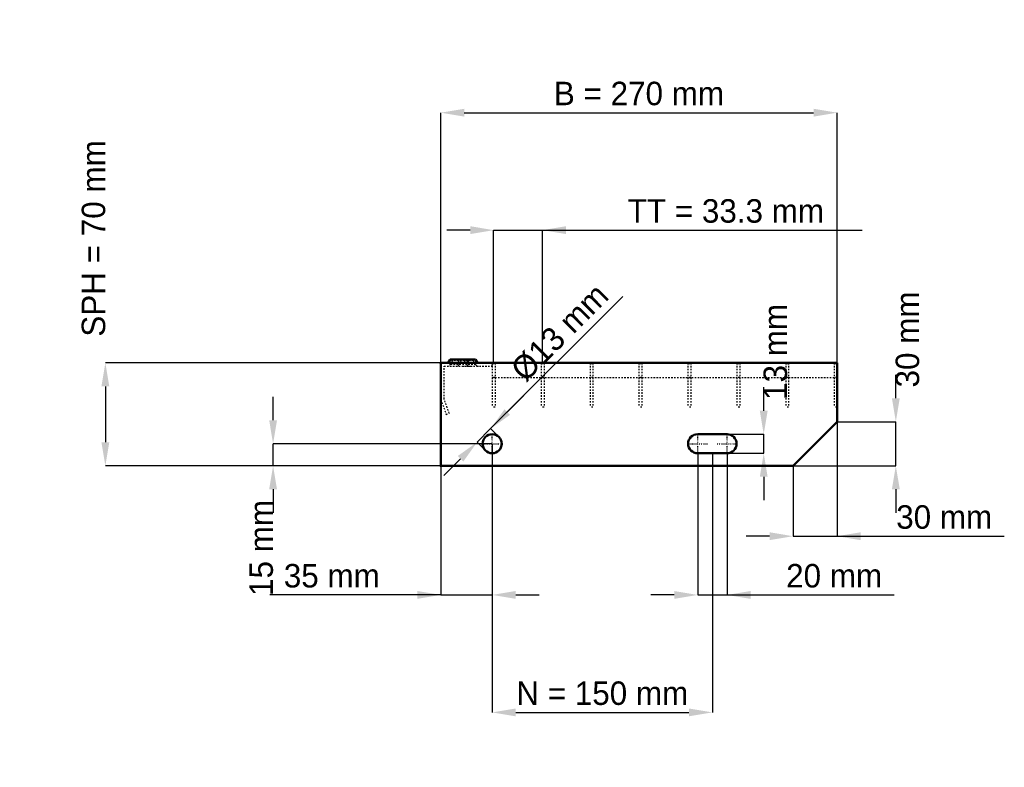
# Model space of a CAD drawing. Header units: millimetres. Extents: x -287 to 384, y -205 to 304.
import ezdxf

# ---------------------------------------------------------------- set-up
doc = ezdxf.new("R2010")
doc.units = ezdxf.units.MM
doc.linetypes.add('Center', pattern=[1.5, 0.45, -0.5, 0.05, -0.5])
doc.linetypes.add('Dashed', pattern=[2, 1, -1])
for name, color, linetype, lineweight in [('2d ConnectionPoints', 7, 'Continuous', 50), ('AM_0', 7, 'Continuous', 50), ('AM_5', 3, 'Continuous', 25), ('AM_7', 7, 'Center', 25), ('AM_9', 6, 'Dashed', 25)]:
    doc.layers.add(name, color=color, linetype=linetype, lineweight=lineweight)
doc.dimstyles.new('ISO-25', dxfattribs={"dimtxt": 2.5, "dimasz": 2.5, "dimexe": 1.25, "dimexo": 0.625, "dimtad": 1, "dimtxsty": 'Standard', "dimcen": 2.5, "dimadec": 0, "dimazin": 0, "dimtfac": 1, "dimtmove": 0, "dimatfit": 3, "dimfxl": 1, "dimarcsym": 0})

# ---------------------------------------------------------------- blocks, each defined once
blk = doc.blocks.new('1_270_2_33_33_6_VERTICAL_0_in_L10002347PX4223033112350_0')
at = {"layer": 'AM_9'}
blk.add_line((35, 60), (270, 60), dxfattribs=at)
blk = doc.blocks.new('2_800_350_11_11_2_6_3_FRONT_0_in_L10002347PX4223033112350_0')
at = {"layer": 'AM_0'}
for p, q in [((6.43, 72.46), (5.01, 70)), ((6.43, 72.46), (23.57, 72.46)), ((18.99, 70), (17.57, 72.46)), ((24.99, 70), (23.57, 72.46))]:
    blk.add_line(p, q, dxfattribs=at)
at = {"layer": 'AM_7'}
for p, q in [((12, 73), (12, 67.5)), ((18, 73), (18, 67.5))]:
    blk.add_line(p, q, dxfattribs=at)
at = {"layer": 'AM_9'}
for p, q in [((2.25, 45.4), (2.25, 67.75)), ((2.25, 67.75), (35, 67.75)), ((7.89, 71.62), (6.3, 68.87)), ((23.7, 68.87), (6.3, 68.87)), ((6.43, 72.46), (7.89, 71.62)), ((22.11, 71.62), (7.89, 71.62)), ((12.43, 72.46), (11.01, 70)), ((13.89, 71.62), (12.3, 68.87)), ((12.43, 72.46), (13.89, 71.62)), ((16.11, 71.62), (17.57, 72.46)), ((17.7, 68.87), (16.11, 71.62)), ((19.28, 67.81), (21.08, 67.75)), ((22.11, 71.62), (23.57, 72.46)), ((23.7, 68.87), (22.11, 71.62)), ((35, 67.75), (35, 70)), ((0, 45), (3.64, 35)), ((5.75, 35.77), (2.25, 45.4)), ((3.64, 35), (5.75, 35.77))]:
    blk.add_line(p, q, dxfattribs=at)
blk.add_lwpolyline([(14.92, 67.75), (16.46, 67.8), (18, 67.84), (19.28, 67.81)], dxfattribs=at)
for centre, start, end in [((4.35, 70), 270, 330), ((10.35, 70), 270, 330), ((19.65, 70), 210, 270), ((25.65, 70), 210, 270)]:
    blk.add_arc(centre, 2.25, start, end, dxfattribs=at)
blk = doc.blocks.new('3_800_0_30_11_11_2_3_HORIZONTAL_1_0_in_L10002347PX4223033112350_0')
at = {"layer": 'AM_9'}
for p, q in [((268, 70), (268, 40)), ((270, 60), (268, 60)), ((270, 40), (268, 40))]:
    blk.add_line(p, q, dxfattribs=at)
blk = doc.blocks.new('4_800_0_30_11_11_2_3_HORIZONTAL_2_0_in_L10002347PX4223033112350_0')
at = {"layer": 'AM_9'}
for p, q in [((234.98, 70), (234.98, 40)), ((236.98, 70), (236.98, 40)), ((236.98, 60), (234.98, 60)), ((236.98, 40), (234.98, 40))]:
    blk.add_line(p, q, dxfattribs=at)
blk = doc.blocks.new('5_800_0_30_11_11_2_3_HORIZONTAL_3_0_in_L10002347PX4223033112350_0')
at = {"layer": 'AM_9'}
for p, q in [((201.65, 70), (201.65, 40)), ((203.65, 70), (203.65, 40)), ((203.65, 60), (201.65, 60)), ((203.65, 40), (201.65, 40))]:
    blk.add_line(p, q, dxfattribs=at)
blk = doc.blocks.new('6_800_0_30_11_11_2_3_HORIZONTAL_4_0_in_L10002347PX4223033112350_0')
at = {"layer": 'AM_9'}
for p, q in [((168.32, 70), (168.32, 40)), ((170.32, 70), (170.32, 40)), ((170.32, 60), (168.32, 60)), ((170.32, 40), (168.32, 40))]:
    blk.add_line(p, q, dxfattribs=at)
blk = doc.blocks.new('7_800_0_30_11_11_2_3_HORIZONTAL_5_0_in_L10002347PX4223033112350_0')
at = {"layer": 'AM_9'}
for p, q in [((134.99, 70), (134.99, 40)), ((136.99, 70), (136.99, 40)), ((136.99, 60), (134.99, 60)), ((136.99, 40), (134.99, 40))]:
    blk.add_line(p, q, dxfattribs=at)
blk = doc.blocks.new('8_800_0_30_11_11_2_3_HORIZONTAL_6_0_in_L10002347PX4223033112350_0')
at = {"layer": 'AM_9'}
for p, q in [((101.66, 70), (101.66, 40)), ((103.66, 70), (103.66, 40)), ((103.66, 60), (101.66, 60)), ((103.66, 40), (101.66, 40))]:
    blk.add_line(p, q, dxfattribs=at)
blk = doc.blocks.new('9_800_0_30_11_11_2_3_HORIZONTAL_7_0_in_L10002347PX4223033112350_0')
at = {"layer": 'AM_9'}
for p, q in [((68.33, 70), (68.33, 40)), ((70.33, 70), (70.33, 40)), ((70.33, 60), (68.33, 60)), ((70.33, 40), (68.33, 40))]:
    blk.add_line(p, q, dxfattribs=at)
blk = doc.blocks.new('10_800_0_30_11_11_2_3_HORIZONTAL_8_0_in_L10002347PX4223033112350_0')
at = {"layer": 'AM_9'}
for p, q in [((35, 70), (35, 40)), ((37, 70), (37, 40)), ((37, 60), (35, 60)), ((37, 40), (35, 40))]:
    blk.add_line(p, q, dxfattribs=at)
blk = doc.blocks.new('11_270_800_350_2_33_33_6_70_3_LEFT_0_in_L10002347PX4223033112350_0')
at = {"layer": 'AM_0'}
for p, q in [((270, 70), (0, 70)), ((0, 70), (0, 0)), ((270, 30), (270, 70)), ((240, 0), (270, 30)), ((195, 21.5), (175, 21.5)), ((175, 8.5), (195, 8.5)), ((0, 0), (240, 0))]:
    blk.add_line(p, q, dxfattribs=at)
blk.add_circle((35, 15), 6.5, dxfattribs=at)
for centre, start, end in [((175, 15), 90, 270), ((195, 15), 270, 90)]:
    blk.add_arc(centre, 6.5, start, end, dxfattribs=at)
at = {"layer": 'AM_7'}
for p, q in [((35, 8.175), (35, 21.825)), ((175, 8.175), (175, 21.825)), ((195, 8.175), (195, 21.825)), ((28.175, 15), (41.825, 15)), ((168.175, 15), (181.825, 15)), ((188.175, 15), (201.825, 15))]:
    blk.add_line(p, q, dxfattribs=at)
blk = doc.blocks.new('*D12')
at = {"layer": 'AM_5', "color": 0, "lineweight": -2}
for p, q in [((0, 70), (0, 240.46)), ((16, 240.46), (254, 240.46)), ((270, 70), (270, 240.46))]:
    blk.add_line(p, q, dxfattribs=at)
at = {"layer": 'AM_5', "color": 0}
for points in [[(16, 243.13), (16, 237.79), (0, 240.46)], [(254, 237.79), (254, 243.13), (270, 240.46)]]:
    blk.add_solid(points, dxfattribs=at)
at = {"layer": 'Defpoints', "color": 0}
for p in [(270, 240.46), (0, 70), (270, 70)]:
    blk.add_point(p, dxfattribs=at)
at = {"layer": 'AM_5', "color": 0, "insert": (135, 253.43), "char_height": 16, "attachment_point": 5}
blk.add_mtext('B = 270 mm', dxfattribs=at)
blk = doc.blocks.new('*D13')
at = {"layer": 'AM_5', "color": 0, "lineweight": -2}
for p, q in [((20, 160.46), (4, 160.46)), ((36, 70), (36, 160.46)), ((36, 160.46), (69.33, 160.46)), ((69.33, 70), (69.33, 160.46)), ((69.33, 160.46), (287.11, 160.46)), ((85.33, 160.46), (101.33, 160.46))]:
    blk.add_line(p, q, dxfattribs=at)
at = {"layer": 'AM_5', "color": 0}
for points in [[(20, 157.79), (20, 163.13), (36, 160.46)], [(85.33, 163.13), (85.33, 157.79), (69.33, 160.46)]]:
    blk.add_solid(points, dxfattribs=at)
at = {"layer": 'Defpoints', "color": 0}
for p in [(69.33, 160.46), (36, 70), (69.33, 70)]:
    blk.add_point(p, dxfattribs=at)
at = {"layer": 'AM_5', "color": 0, "insert": (194.22, 173.43), "char_height": 16, "attachment_point": 5}
blk.add_mtext('TT = 33.3 mm', dxfattribs=at)
blk = doc.blocks.new('*D14')
at = {"layer": 'AM_5', "color": 0, "lineweight": -2}
for p, q in [((0, 70), (-228.57, 70)), ((-228.57, 54), (-228.57, 16)), ((0, 0), (-228.57, 0))]:
    blk.add_line(p, q, dxfattribs=at)
at = {"layer": 'AM_5', "color": 0}
for points in [[(-225.9, 54), (-231.24, 54), (-228.57, 70)], [(-231.24, 16), (-225.9, 16), (-228.57, 0)]]:
    blk.add_solid(points, dxfattribs=at)
at = {"layer": 'Defpoints', "color": 0}
for p in [(0, 70), (-228.57, 0), (0, 0)]:
    blk.add_point(p, dxfattribs=at)
at = {"layer": 'AM_5', "color": 0, "insert": (-236.57, 154.8), "char_height": 16, "attachment_point": 5, "rotation": 90}
blk.add_mtext('SPH = 70 mm', dxfattribs=at)
blk = doc.blocks.new('*D15')
at = {"layer": 'AM_5', "color": 0, "lineweight": -2}
for p, q in [((-114.29, 31), (-114.29, 47)), ((35, 15), (-114.29, 15)), ((-114.29, 0), (-114.29, 15)), ((0, 0), (-114.29, 0)), ((-114.29, -16), (-114.29, -32))]:
    blk.add_line(p, q, dxfattribs=at)
at = {"layer": 'AM_5', "color": 0}
for points in [[(-116.95, 31), (-111.62, 31), (-114.29, 15)], [(-111.62, -16), (-116.95, -16), (-114.29, 0)]]:
    blk.add_solid(points, dxfattribs=at)
at = {"layer": 'Defpoints', "color": 0}
for p in [(-114.29, 15), (35, 15), (0, 0)]:
    blk.add_point(p, dxfattribs=at)
at = {"layer": 'AM_5', "color": 0, "insert": (-122.29, -56), "char_height": 16, "attachment_point": 5, "rotation": 90}
blk.add_mtext('15 mm', dxfattribs=at)
blk = doc.blocks.new('*D16')
at = {"layer": 'AM_5', "color": 0, "lineweight": -2}
for p, q in [((35, 15), (35, -88)), ((0, 0), (0, -88)), ((0, -88), (-116.58, -88)), ((-16, -88), (-32, -88)), ((0, -88), (35, -88)), ((51, -88), (67, -88))]:
    blk.add_line(p, q, dxfattribs=at)
at = {"layer": 'AM_5', "color": 0}
for points in [[(-16, -90.67), (-16, -85.33), (0, -88)], [(51, -85.33), (51, -90.67), (35, -88)]]:
    blk.add_solid(points, dxfattribs=at)
at = {"layer": 'Defpoints', "color": 0}
for p in [(35, 15), (0, 0), (35, -88)]:
    blk.add_point(p, dxfattribs=at)
at = {"layer": 'AM_5', "color": 0, "insert": (-74.29, -75.03), "char_height": 16, "attachment_point": 5}
blk.add_mtext('35 mm', dxfattribs=at)
blk = doc.blocks.new('*D17')
at = {"layer": 'AM_5', "color": 0, "lineweight": -2}
for p, q in [((175, 8.5), (175, -88)), ((195, 8.5), (195, -88)), ((159, -88), (143, -88)), ((175, -88), (195, -88)), ((195, -88), (308.96, -88)), ((211, -88), (227, -88))]:
    blk.add_line(p, q, dxfattribs=at)
at = {"layer": 'AM_5', "color": 0}
for points in [[(159, -90.67), (159, -85.33), (175, -88)], [(211, -85.33), (211, -90.67), (195, -88)]]:
    blk.add_solid(points, dxfattribs=at)
at = {"layer": 'Defpoints', "color": 0}
for p in [(175, 8.5), (195, 8.5), (195, -88)]:
    blk.add_point(p, dxfattribs=at)
at = {"layer": 'AM_5', "color": 0, "insert": (267.98, -75.03), "char_height": 16, "attachment_point": 5}
blk.add_mtext('20 mm', dxfattribs=at)
blk = doc.blocks.new('*D18')
at = {"layer": 'AM_5', "color": 0, "lineweight": -2}
for p, q in [((220, 37.5), (220, 53.5)), ((195, 21.5), (220, 21.5)), ((220, 8.5), (220, 21.5)), ((195, 8.5), (220, 8.5)), ((220, -7.5), (220, -23.5))]:
    blk.add_line(p, q, dxfattribs=at)
at = {"layer": 'AM_5', "color": 0}
for points in [[(217.33, 37.5), (222.67, 37.5), (220, 21.5)], [(222.67, -7.5), (217.33, -7.5), (220, 8.5)]]:
    blk.add_solid(points, dxfattribs=at)
at = {"layer": 'Defpoints', "color": 0}
for p in [(195, 21.5), (220, 21.5), (195, 8.5)]:
    blk.add_point(p, dxfattribs=at)
at = {"layer": 'AM_5', "color": 0, "insert": (228, 77.5), "char_height": 16, "attachment_point": 5, "rotation": 90}
blk.add_mtext('13 mm', dxfattribs=at)
blk = doc.blocks.new('*D19')
at = {"layer": 'AM_5', "color": 0, "lineweight": -2}
for p, q in [((310, 46), (310, 62)), ((270, 30), (310, 30)), ((310, 0), (310, 30)), ((240, 0), (310, 0)), ((310, -16), (310, -32))]:
    blk.add_line(p, q, dxfattribs=at)
at = {"layer": 'AM_5', "color": 0}
for points in [[(307.33, 46), (312.67, 46), (310, 30)], [(312.67, -16), (307.33, -16), (310, 0)]]:
    blk.add_solid(points, dxfattribs=at)
at = {"layer": 'Defpoints', "color": 0}
for p in [(270, 30), (310, 30), (240, 0)]:
    blk.add_point(p, dxfattribs=at)
at = {"layer": 'AM_5', "color": 0, "insert": (318, 86), "char_height": 16, "attachment_point": 5, "rotation": 90}
blk.add_mtext('30 mm', dxfattribs=at)
blk = doc.blocks.new('*D20')
at = {"layer": 'AM_5', "color": 0, "lineweight": -2}
for p, q in [((270, 30), (270, -48)), ((240, 0), (240, -48)), ((224, -48), (208, -48)), ((240, -48), (270, -48)), ((270, -48), (383.92, -48)), ((286, -48), (302, -48))]:
    blk.add_line(p, q, dxfattribs=at)
at = {"layer": 'AM_5', "color": 0}
for points in [[(224, -50.67), (224, -45.33), (240, -48)], [(286, -45.33), (286, -50.67), (270, -48)]]:
    blk.add_solid(points, dxfattribs=at)
at = {"layer": 'Defpoints', "color": 0}
for p in [(270, 30), (240, 0), (270, -48)]:
    blk.add_point(p, dxfattribs=at)
at = {"layer": 'AM_5', "color": 0, "insert": (342.96, -35.03), "char_height": 16, "attachment_point": 5}
blk.add_mtext('30 mm', dxfattribs=at)
blk = doc.blocks.new('*D21')
at = {"layer": 'AM_5', "color": 0, "lineweight": -2}
for p, q in [((35, 15), (35, -168)), ((185, 8.5), (185, -168)), ((51, -168), (169, -168))]:
    blk.add_line(p, q, dxfattribs=at)
at = {"layer": 'AM_5', "color": 0}
for points in [[(51, -165.33), (51, -170.67), (35, -168)], [(169, -170.67), (169, -165.33), (185, -168)]]:
    blk.add_solid(points, dxfattribs=at)
at = {"layer": 'Defpoints', "color": 0}
for p in [(35, 15), (185, 8.5), (185, -168)]:
    blk.add_point(p, dxfattribs=at)
at = {"layer": 'AM_5', "color": 0, "insert": (110, -155.03), "char_height": 16, "attachment_point": 5}
blk.add_mtext('N = 150 mm', dxfattribs=at)
blk = doc.blocks.new('*D22')
at = {"layer": 'AM_5', "color": 0, "lineweight": -2}
for p, q in [((33.94, 25.25), (123.95, 115.26)), ((45.25, 36.57), (56.57, 47.88)), ((24.75, 16.06), (33.94, 25.25)), ((39.6, 19.6), (33.94, 25.25)), ((30.4, 10.4), (24.75, 16.06)), ((13.43, 4.75), (2.12, -6.57))]:
    blk.add_line(p, q, dxfattribs=at)
at = {"layer": 'AM_5', "color": 0}
for points in [[(43.37, 38.45), (47.14, 34.68), (33.94, 25.25)], [(15.32, 2.86), (11.55, 6.63), (24.75, 16.06)]]:
    blk.add_solid(points, dxfattribs=at)
at = {"layer": 'Defpoints', "color": 0}
for p in [(33.94, 25.25), (39.6, 19.6), (30.4, 10.4)]:
    blk.add_point(p, dxfattribs=at)
at = {"layer": 'AM_5', "color": 0, "insert": (81.09, 90.74), "char_height": 16, "attachment_point": 5, "rotation": 45}
blk.add_mtext('Ø13 mm', dxfattribs=at)

msp = doc.modelspace()

# ---------------------------------------------------------------- linework, layer by layer
at = {"layer": '2d ConnectionPoints'}
for p in [(0, 70), (0, 70), (0, 70), (0, 70), (0, 70), (0, 70), (35, 70), (36, 70), (36, 70), (69.33, 70), (69.33, 70), (102.66, 70), (102.66, 70), (135.99, 70), (135.99, 70), (169.32, 70), (169.32, 70), (202.65, 70), (202.65, 70), (235.98, 70), (235.98, 70), (269, 70), (0, 0), (0, 0)]:
    msp.add_point(p, dxfattribs=at)

# ---------------------------------------------------------------- block references
for name in ['2_800_350_11_11_2_6_3_FRONT_0_in_L10002347PX4223033112350_0', '11_270_800_350_2_33_33_6_70_3_LEFT_0_in_L10002347PX4223033112350_0', '10_800_0_30_11_11_2_3_HORIZONTAL_8_0_in_L10002347PX4223033112350_0', '9_800_0_30_11_11_2_3_HORIZONTAL_7_0_in_L10002347PX4223033112350_0', '8_800_0_30_11_11_2_3_HORIZONTAL_6_0_in_L10002347PX4223033112350_0', '7_800_0_30_11_11_2_3_HORIZONTAL_5_0_in_L10002347PX4223033112350_0', '6_800_0_30_11_11_2_3_HORIZONTAL_4_0_in_L10002347PX4223033112350_0', '5_800_0_30_11_11_2_3_HORIZONTAL_3_0_in_L10002347PX4223033112350_0', '4_800_0_30_11_11_2_3_HORIZONTAL_2_0_in_L10002347PX4223033112350_0', '3_800_0_30_11_11_2_3_HORIZONTAL_1_0_in_L10002347PX4223033112350_0', '1_270_2_33_33_6_VERTICAL_0_in_L10002347PX4223033112350_0']:
    msp.add_blockref(name, (0, 0))

# ---------------------------------------------------------------- dimensions: what is measured, and where the dimension line sits
at = {"layer": 'AM_5'}
for base, p1, p2, text, picture, middle in [((270, 240.46), (0, 70), (270, 70), 'B = 270 mm', '*D12', (135, 240.46)), ((69.33, 160.46), (36, 70), (69.33, 70), 'TT = 33.3 mm', '*D13', (194.222, 160.46)), ((270, -48), (240, 0), (270, 30), '30 mm', '*D20', (342.96, -48)), ((35, -88), (0, 0), (35, 15), '35 mm', '*D16', (-74.289, -88)), ((185, -168), (35, 15), (185, 8.5), 'N = 150 mm', '*D21', (110, -168)), ((195, -88), (175, 8.5), (195, 8.5), '20 mm', '*D17', (267.982, -88))]:
    dim = msp.add_linear_dim(base=base, p1=p1, p2=p2, text=text, dimstyle='ISO-25', override={"dimtxt": 16, "dimasz": 16, "dimexe": 0, "dimexo": 0, "dimgap": 4.8}, dxfattribs=at)
    dim.commit()
    dim.dimension.update_dxf_attribs({"geometry": picture, "text_midpoint": middle, "dimtype": 160})
for base, p1, p2, text, picture, middle in [((-228.571, 0), (0, 70), (0, 0), 'SPH = 70 mm', '*D14', (-236.571, 154.8)), ((310, 30), (240, 0), (270, 30), '30 mm', '*D19', (318, 86)), ((220, 21.5), (195, 8.5), (195, 21.5), '13 mm', '*D18', (228, 77.5)), ((-114.286, 15), (0, 0), (35, 15), '15 mm', '*D15', (-122.286, -56))]:
    dim = msp.add_linear_dim(base=base, p1=p1, p2=p2, angle=90, text=text, dimstyle='ISO-25', override={"dimtxt": 16, "dimasz": 16, "dimexe": 0, "dimexo": 0, "dimgap": 4.8}, dxfattribs=at)
    dim.commit()
    dim.dimension.update_dxf_attribs({"geometry": picture, "text_midpoint": middle, "dimtype": 160, "text_rotation": 90})
dim = msp.add_linear_dim(base=(33.939, 25.253), p1=(30.404, 10.404), p2=(39.596, 19.596), angle=45, text='Ø13 mm', dimstyle='ISO-25', override={"dimtxt": 16, "dimasz": 16, "dimexe": 0, "dimexo": 0, "dimgap": 4.8}, dxfattribs=at)
dim.commit()
dim.dimension.update_dxf_attribs({"geometry": '*D22', "text_midpoint": (90.259, 81.572), "dimtype": 161})

doc.saveas('drawing.dxf')
